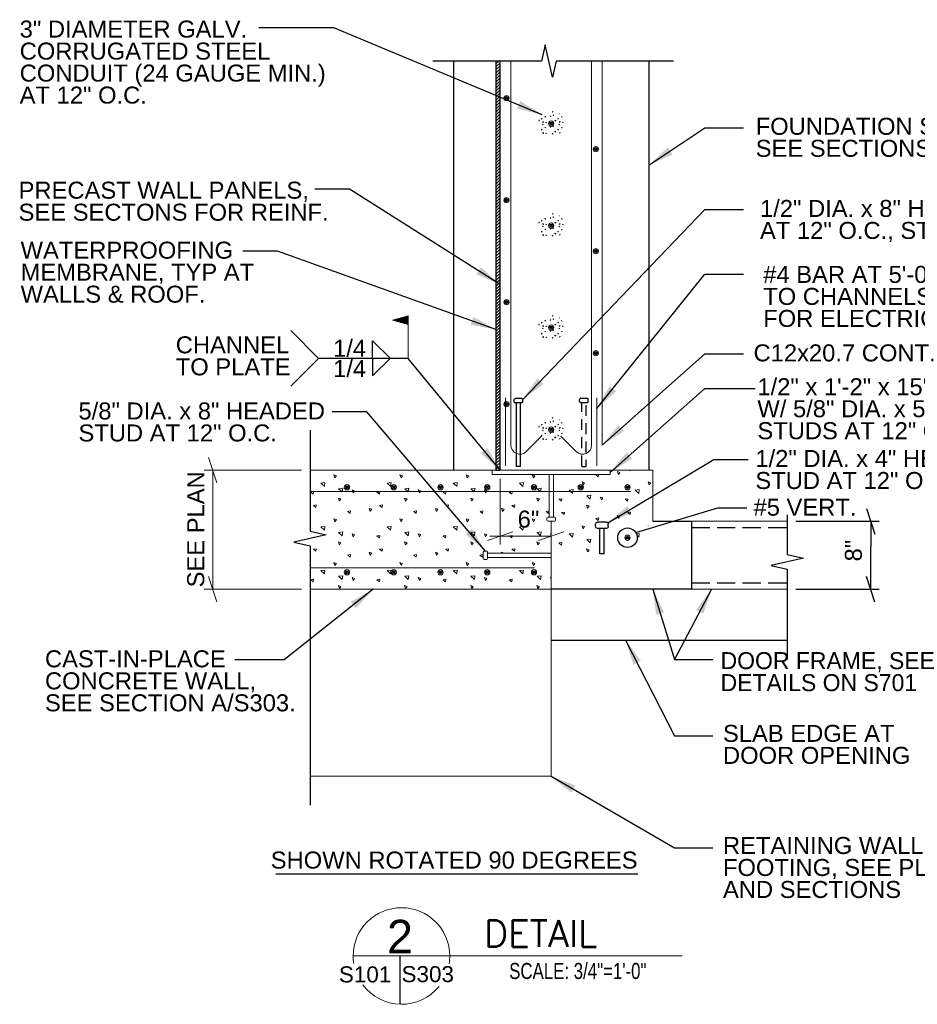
# Model space of a CAD drawing. Header units: inches. Extents: x 7492 to 7944, y 15027 to 15317.
# Tile 2 of 5: x 7576 to 7681, y 15029 to 15145. Entities that reach past the tile are written whole.
import ezdxf
from ezdxf.enums import TextEntityAlignment as Align

# ---------------------------------------------------------------- set-up
doc = ezdxf.new("R2010")
doc.units = ezdxf.units.IN
doc.header["$LTSCALE"] = 5
doc.header["$MEASUREMENT"] = 0
doc.linetypes.add('DGN Style 2', pattern=[0.429778, 0.257867, -0.171911])
doc.linetypes.add('DGN Style 3', pattern=[0.601689, 0.429778, -0.171911])
for name, color, linetype, lineweight in [('G-ANN-TTLB', 7, 'Continuous', 0), ('G-ANNO-DIM', 1, 'Continuous', 0), ('G-ANNO-PATT', 9, 'Continuous', 0), ('G-ANNO-TEXT', 7, 'Continuous', 30), ('Level 1', 7, 'Continuous', 0), ('S-BEAM-PRIM', 214, 'Continuous', 13), ('S-FNDN-FTNG', 48, 'Continuous', 13), ('S-FNDN-PEDS', 48, 'Continuous', 30), ('S-FSTN-MISC', 12, 'Continuous', 13), ('S-REIN-RBAR', 5, 'Continuous', 13), ('S-SLAB-EDGE', 48, 'Continuous', 30), ('S-WALL-LOAD', 3, 'Continuous', 13)]:
    doc.layers.add(name, color=color, linetype=linetype, lineweight=lineweight)
doc.styles.add("3 4 1'-0", font='arial.ttf', dxfattribs={"height": 2})
doc.styles.get("Standard").update_dxf_attribs({"font": 'ARCHSTYL.shx', "width": 0.75, "height": 2})
doc.styles.add('SUBTITLE 4.7625', font='romans.shx', dxfattribs={"width": 0.8, "height": 187.5})
doc.styles.add('TITLE20', font='simplex.shx', dxfattribs={"height": 5000})
doc.dimstyles.new("3 4 1'-0", dxfattribs={"dimtxt": 2, "dimasz": 3, "dimexe": 1, "dimexo": 1, "dimgap": 1, "dimtad": 1, "dimdec": 4, "dimzin": 11, "dimdsep": 46, "dimlunit": 4, "dimtxsty": "3 4 1'-0", "dimblk": '_Oblique_0.3', "dimcen": 0.09, "dimadec": 4, "dimazin": 3, "dimtfac": 1, "dimtdec": 4, "dimtofl": 0, "dimtmove": 0, "dimatfit": 3, "dimfxl": 1, "dimfrac": 2, "dimtolj": 1, "dimtzin": 11, "dimarcsym": 0})

# ---------------------------------------------------------------- blocks, each defined once
blk = doc.blocks.new('REINFDOT')
for radius in [0.00313, 0.00187, 0.000625]:
    blk.add_circle((0, 0), radius)
blk = doc.blocks.new('REINF. DOT_1')
at = {"layer": 'S-REIN-RBAR', "extrusion": (0, 0, -1), "xscale": 100, "yscale": -100, "zscale": 100, "rotation": 89.99999999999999}
blk.add_blockref('REINFDOT', (-36.53, 24.59), dxfattribs=at)
blk = doc.blocks.new('REINF. DOT')
at = {"layer": 'S-REIN-RBAR', "xscale": 100, "yscale": 100, "zscale": 100, "rotation": 90.00000000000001}
blk.add_blockref('REINFDOT', (36.53, 24.59), dxfattribs=at)
blk = doc.blocks.new('_Oblique_0.3')
at = {"color": 0, "linetype": 'ByBlock', "lineweight": -2}
for p, q in [((0, 0), (-1, 0)), ((0.5, 0.167), (-0.5, -0.167))]:
    blk.add_line(p, q, dxfattribs=at)
blk = doc.blocks.new('field')
at = {"layer": 'Level 1'}
for p, q in [((-0.0936, 0.2249), (0, 0.25)), ((0, 0), (0, 0.25)), ((-0.0936, 0.2249), (0, 0.1998))]:
    blk.add_line(p, q, dxfattribs=at)
for points in [[(-0.002, 0.2474), (-0.0859, 0.2249), (-0.002, 0.2024)], [(-0.004, 0.2448), (-0.0782, 0.2249), (-0.004, 0.205)], [(-0.006, 0.2422), (-0.0704, 0.2249), (-0.006, 0.2076)], [(-0.008, 0.2396), (-0.0627, 0.2249), (-0.008, 0.2103)], [(-0.01, 0.237), (-0.055, 0.2249), (-0.01, 0.2129)], [(-0.012, 0.2344), (-0.0473, 0.2249), (-0.012, 0.2155)], [(-0.014, 0.2181), (-0.014, 0.2318), (-0.0395, 0.2249)], [(-0.016, 0.2207), (-0.016, 0.2291), (-0.0318, 0.2249)], [(-0.018, 0.2233), (-0.018, 0.2265), (-0.0241, 0.2249)]]:
    blk.add_3dface(points, dxfattribs=at)
blk = doc.blocks.new('*D11')
at = {"layer": 'Defpoints', "color": 0, "lineweight": 0, "transparency": 16777216}
for p in [(7666.12, 15085.72), (7675.92, 15085.72), (7666.12, 15077.72)]:
    blk.add_point(p, dxfattribs=at)
at = {"layer": 'G-ANNO-DIM', "color": 0, "lineweight": -2, "transparency": 16777216}
for p, q in [((7667.12, 15085.72), (7676.92, 15085.72)), ((7675.92, 15080.72), (7675.92, 15082.72)), ((7667.12, 15077.72), (7676.92, 15077.72))]:
    blk.add_line(p, q, dxfattribs=at)
at = {"layer": 'G-ANNO-DIM', "color": 0, "lineweight": -2, "transparency": 16777216, "xscale": 3, "yscale": 3, "zscale": 3}
for p, rotation in [((7675.92, 15085.72), 90), ((7675.92, 15077.72), 270)]:
    blk.add_blockref('_Oblique_0.3', p, dxfattribs=dict(at, rotation=rotation))
at = {"layer": 'G-ANNO-DIM', "color": 0, "transparency": 16777216, "insert": (7673.9, 15082.27), "char_height": 2, "attachment_point": 5, "rotation": 90, "style": "3 4 1'-0"}
blk.add_mtext('\\A1;8"', dxfattribs=at)
blk = doc.blocks.new('*U21')
at = {"layer": 'S-FSTN-MISC'}
for p, q in [((-0.5, 3.63), (-0.5, 3.88)), ((0.37, 4), (-0.38, 4)), ((0.37, 3.5), (-0.38, 3.5)), ((0.25, -4), (0.25, 3.5)), ((0.5, 3.63), (0.5, 3.88))]:
    blk.add_line(p, q, dxfattribs=at)
at = {"layer": 'S-FSTN-MISC', "elevation": 0, "flags": 128}
blk.add_lwpolyline([(0.25, -4), (-0.25, -4), (-0.25, 3.5)], dxfattribs=at)
at = {"layer": 'S-FSTN-MISC', "extrusion": (0, 0, -1)}
for centre, start, end in [((0.37, 3.88), 0, 90), ((0.37, 3.63), 270, 0), ((-0.38, 3.88), 90, 180), ((-0.38, 3.63), 180, 270)]:
    blk.add_arc(centre, 0.125, start, end, dxfattribs=at)
blk = doc.blocks.new('*U14')
at = {"layer": 'G-ANNO-TEXT'}
for p, q in [((-0.25, 1.87), (-0.25, -1.13)), ((-0.5, -1.13), (0.5, -1.13)), ((-0.75, -1.38), (-0.75, -1.63)), ((-0.5, -1.88), (0.5, -1.88)), ((0.75, -1.38), (0.75, -1.63))]:
    blk.add_line(p, q, dxfattribs=at)
at = {"layer": 'G-ANNO-TEXT', "flags": 128}
blk.add_lwpolyline([(-0.25, 1.87), (0.25, 1.87), (0.25, -1.13)], dxfattribs=at)
at = {"layer": 'G-ANNO-TEXT', "extrusion": (0, 0, -1)}
for centre, start, end in [((0.5, -1.38), 0, 90), ((-0.5, -1.38), 90, 180), ((0.5, -1.63), 270, 0), ((-0.5, -1.63), 180, 270)]:
    blk.add_arc(centre, 0.25, start, end, dxfattribs=at)

msp = doc.modelspace()

# ---------------------------------------------------------------- hatches: boundary and pattern name
at = {"layer": 'G-ANNO-PATT'}
h = msp.add_hatch(dxfattribs=at)
h.set_pattern_fill('CONCRETE', color=256, style=0, pattern_type=2)
h.set_pattern_definition([(140.397, (7640.5434, 15133.44923), (-1.945699, 1.287844), [0.09375, -10.00751]), (140.397, (7640.46496, 15132.55265), (-1.945699, 1.287844), [0.09375, -10.00751]), (140.397, (7639.60316, 15133.2758), (-1.945699, 1.287844), [0.09375, -10.00751]), (82.1795, (7640.46496, 15132.55265), (3e-07, -1.287845), [0.075, -14.22428]), (82.1795, (7640.5434, 15133.44923), (3e-07, -1.287845), [0.075, -14.22428]), (82.1795, (7639.60316, 15133.27579), (3e-07, -1.287845), [0.075, -14.22428]), (190.2326, (7640.47151, 15132.62741), (-13.619892, -2.5756895), [0.079675, -21.66893]), (190.2326, (7640.54995, 15133.52398), (-13.619892, -2.5756895), [0.079675, -21.66893]), (190.2326, (7639.60971, 15133.35055), (-13.619892, -2.5756895), [0.079675, -21.66893]), (136.6028, (7640.79102, 15132.78384), (-9.7284943, 9.0149113), [0.14062, -18.60386]), (136.603, (7639.36648, 15132.61812), (-9.7284943, 9.0149113), [0.14062, -18.60386]), (186.8622, (7640.80828, 15132.89505), (-9.728494, -1.2878444), [0.11951, -21.4376]), (186.862, (7639.38374, 15132.72933), (-9.728494, -1.2878444), [0.11951, -21.4376]), (81.4086, (7640.79102, 15132.78384), (5e-07, -1.287844), [0.1125, -12.9121]), (81.4086, (7639.36648, 15132.61812), (5e-07, -1.287844), [0.1125, -12.9121]), (110.692, (7641.10253, 15133.03217), (-1e-07, -1.287845), [0.09375, -5.41283]), (110.692, (7640.1961, 15133.3363), (-1e-07, -1.287845), [0.09375, -5.41283]), (110.692, (7639.69282, 15132.5902), (-1e-07, -1.287845), [0.09375, -5.41283]), (110.692, (7639.28966, 15133.64046), (-1e-07, -1.287845), [0.09375, -5.41283]), (56.1196, (7641.10253, 15133.03217), (-5.837096, -9.014911), [0.075, -13.88616]), (56.1196, (7639.69282, 15132.59018), (-5.837096, -9.014911), [0.075, -13.88616]), (56.1196, (7640.1961, 15133.33631), (-5.837096, -9.014911), [0.075, -13.88616]), (56.1196, (7639.28966, 15133.64046), (-5.837096, -9.014911), [0.075, -13.88616]), (161.688, (7639.7348, 15132.6524), (-1.9457, 1.28784), [0.07967, -4.0193]), (161.688, (7641.1445, 15133.0944), (-1.9457, 1.287845), [0.07967, -4.0193]), (161.688, (7640.23805, 15133.3985), (-1.9457, 1.287845), [0.07967, -4.0193]), (161.688, (7639.3316, 15133.7027), (-1.9457, 1.28784), [0.07967, -4.0193])])
edge = h.paths.add_edge_path()
edge.add_arc((7638.3382, 15132.49931), 1.5, 0, 360)
h = msp.add_hatch(dxfattribs=at)
h.set_pattern_fill('CONCRETE', color=256, style=0, pattern_type=2)
h.set_pattern_definition([(140.397, (7640.5434, 15121.44923), (-1.945699, 1.287844), [0.09375, -10.00751]), (140.397, (7640.46496, 15120.55265), (-1.945699, 1.287844), [0.09375, -10.00751]), (140.397, (7639.60316, 15121.2758), (-1.945699, 1.287844), [0.09375, -10.00751]), (82.1795, (7640.46496, 15120.55265), (3e-07, -1.287845), [0.075, -14.22428]), (82.1795, (7640.5434, 15121.44923), (3e-07, -1.287845), [0.075, -14.22428]), (82.1795, (7639.60316, 15121.27579), (3e-07, -1.287845), [0.075, -14.22428]), (190.2326, (7640.47151, 15120.62741), (-13.619892, -2.5756895), [0.079675, -21.66893]), (190.2326, (7640.54995, 15121.52398), (-13.619892, -2.5756895), [0.079675, -21.66893]), (190.2326, (7639.60971, 15121.35055), (-13.619892, -2.5756895), [0.079675, -21.66893]), (136.6028, (7640.79102, 15120.78384), (-9.7284943, 9.0149113), [0.14062, -18.60386]), (136.603, (7639.36648, 15120.61812), (-9.7284943, 9.0149113), [0.14062, -18.60386]), (186.8622, (7640.80828, 15120.89505), (-9.728494, -1.2878444), [0.11951, -21.4376]), (186.862, (7639.38374, 15120.72933), (-9.728494, -1.2878444), [0.11951, -21.4376]), (81.4086, (7640.79102, 15120.78384), (5e-07, -1.287844), [0.1125, -12.9121]), (81.4086, (7639.36648, 15120.61812), (5e-07, -1.287844), [0.1125, -12.9121]), (110.692, (7641.10253, 15121.03217), (-1e-07, -1.287845), [0.09375, -5.41283]), (110.692, (7640.1961, 15121.3363), (-1e-07, -1.287845), [0.09375, -5.41283]), (110.692, (7639.69282, 15120.5902), (-1e-07, -1.287845), [0.09375, -5.41283]), (110.692, (7639.28966, 15121.64046), (-1e-07, -1.287845), [0.09375, -5.41283]), (56.1196, (7641.10253, 15121.03217), (-5.837096, -9.014911), [0.075, -13.88616]), (56.1196, (7639.69282, 15120.59018), (-5.837096, -9.014911), [0.075, -13.88616]), (56.1196, (7640.1961, 15121.33631), (-5.837096, -9.014911), [0.075, -13.88616]), (56.1196, (7639.28966, 15121.64046), (-5.837096, -9.014911), [0.075, -13.88616]), (161.688, (7639.7348, 15120.6524), (-1.9457, 1.28784), [0.07967, -4.0193]), (161.688, (7641.1445, 15121.0944), (-1.9457, 1.287845), [0.07967, -4.0193]), (161.688, (7640.23805, 15121.3985), (-1.9457, 1.287845), [0.07967, -4.0193]), (161.688, (7639.3316, 15121.7027), (-1.9457, 1.28784), [0.07967, -4.0193])])
edge = h.paths.add_edge_path()
edge.add_arc((7638.3382, 15120.49931), 1.5, 0, 360)
h = msp.add_hatch(dxfattribs=at)
h.set_pattern_fill('CONCRETE', color=256, style=0, pattern_type=2)
h.set_pattern_definition([(140.397, (7640.5434, 15109.44923), (-1.945699, 1.287844), [0.09375, -10.00751]), (140.397, (7640.46496, 15108.55265), (-1.945699, 1.287844), [0.09375, -10.00751]), (140.397, (7639.60316, 15109.2758), (-1.945699, 1.287844), [0.09375, -10.00751]), (82.1795, (7640.46496, 15108.55265), (3e-07, -1.287845), [0.075, -14.22428]), (82.1795, (7640.5434, 15109.44923), (3e-07, -1.287845), [0.075, -14.22428]), (82.1795, (7639.60316, 15109.27579), (3e-07, -1.287845), [0.075, -14.22428]), (190.2326, (7640.47151, 15108.62741), (-13.619892, -2.5756895), [0.079675, -21.66893]), (190.2326, (7640.54995, 15109.52398), (-13.619892, -2.5756895), [0.079675, -21.66893]), (190.2326, (7639.60971, 15109.35055), (-13.619892, -2.5756895), [0.079675, -21.66893]), (136.6028, (7640.79102, 15108.78384), (-9.7284943, 9.0149113), [0.14062, -18.60386]), (136.603, (7639.36648, 15108.61812), (-9.7284943, 9.0149113), [0.14062, -18.60386]), (186.8622, (7640.80828, 15108.89505), (-9.728494, -1.2878444), [0.11951, -21.4376]), (186.862, (7639.38374, 15108.72933), (-9.728494, -1.2878444), [0.11951, -21.4376]), (81.4086, (7640.79102, 15108.78384), (5e-07, -1.287844), [0.1125, -12.9121]), (81.4086, (7639.36648, 15108.61812), (5e-07, -1.287844), [0.1125, -12.9121]), (110.692, (7641.10253, 15109.03217), (-1e-07, -1.287845), [0.09375, -5.41283]), (110.692, (7640.1961, 15109.3363), (-1e-07, -1.287845), [0.09375, -5.41283]), (110.692, (7639.69282, 15108.5902), (-1e-07, -1.287845), [0.09375, -5.41283]), (110.692, (7639.28966, 15109.64046), (-1e-07, -1.287845), [0.09375, -5.41283]), (56.1196, (7641.10253, 15109.03217), (-5.837096, -9.014911), [0.075, -13.88616]), (56.1196, (7639.69282, 15108.59018), (-5.837096, -9.014911), [0.075, -13.88616]), (56.1196, (7640.1961, 15109.33631), (-5.837096, -9.014911), [0.075, -13.88616]), (56.1196, (7639.28966, 15109.64046), (-5.837096, -9.014911), [0.075, -13.88616]), (161.688, (7639.7348, 15108.6524), (-1.9457, 1.28784), [0.07967, -4.0193]), (161.688, (7641.1445, 15109.0944), (-1.9457, 1.287845), [0.07967, -4.0193]), (161.688, (7640.23805, 15109.3985), (-1.9457, 1.287845), [0.07967, -4.0193]), (161.688, (7639.3316, 15109.7027), (-1.9457, 1.28784), [0.07967, -4.0193])])
edge = h.paths.add_edge_path()
edge.add_arc((7638.3382, 15108.49931), 1.5, 0, 360)
h = msp.add_hatch(dxfattribs=at)
h.set_pattern_fill('CONCRETE', color=256, style=0, pattern_type=2)
h.set_pattern_definition([(140.397, (7640.5434, 15097.44923), (-1.945699, 1.287844), [0.09375, -10.00751]), (140.397, (7640.46496, 15096.55265), (-1.945699, 1.287844), [0.09375, -10.00751]), (140.397, (7639.60316, 15097.2758), (-1.945699, 1.287844), [0.09375, -10.00751]), (82.1795, (7640.46496, 15096.55265), (3e-07, -1.287845), [0.075, -14.22428]), (82.1795, (7640.5434, 15097.44923), (3e-07, -1.287845), [0.075, -14.22428]), (82.1795, (7639.60316, 15097.27579), (3e-07, -1.287845), [0.075, -14.22428]), (190.2326, (7640.47151, 15096.62741), (-13.619892, -2.5756895), [0.079675, -21.66893]), (190.2326, (7640.54995, 15097.52398), (-13.619892, -2.5756895), [0.079675, -21.66893]), (190.2326, (7639.60971, 15097.35055), (-13.619892, -2.5756895), [0.079675, -21.66893]), (136.6028, (7640.79102, 15096.78384), (-9.7284943, 9.0149113), [0.14062, -18.60386]), (136.603, (7639.36648, 15096.61812), (-9.7284943, 9.0149113), [0.14062, -18.60386]), (186.8622, (7640.80828, 15096.89505), (-9.728494, -1.2878444), [0.11951, -21.4376]), (186.862, (7639.38374, 15096.72933), (-9.728494, -1.2878444), [0.11951, -21.4376]), (81.4086, (7640.79102, 15096.78384), (5e-07, -1.287844), [0.1125, -12.9121]), (81.4086, (7639.36648, 15096.61812), (5e-07, -1.287844), [0.1125, -12.9121]), (110.692, (7641.10253, 15097.03217), (-1e-07, -1.287845), [0.09375, -5.41283]), (110.692, (7640.1961, 15097.3363), (-1e-07, -1.287845), [0.09375, -5.41283]), (110.692, (7639.69282, 15096.5902), (-1e-07, -1.287845), [0.09375, -5.41283]), (110.692, (7639.28966, 15097.64046), (-1e-07, -1.287845), [0.09375, -5.41283]), (56.1196, (7641.10253, 15097.03217), (-5.837096, -9.014911), [0.075, -13.88616]), (56.1196, (7639.69282, 15096.59018), (-5.837096, -9.014911), [0.075, -13.88616]), (56.1196, (7640.1961, 15097.33631), (-5.837096, -9.014911), [0.075, -13.88616]), (56.1196, (7639.28966, 15097.64046), (-5.837096, -9.014911), [0.075, -13.88616]), (161.688, (7639.7348, 15096.6524), (-1.9457, 1.28784), [0.07967, -4.0193]), (161.688, (7641.1445, 15097.0944), (-1.9457, 1.287845), [0.07967, -4.0193]), (161.688, (7640.23805, 15097.3985), (-1.9457, 1.287845), [0.07967, -4.0193]), (161.688, (7639.3316, 15097.7027), (-1.9457, 1.28784), [0.07967, -4.0193])])
edge = h.paths.add_edge_path()
edge.add_arc((7638.3382, 15096.49931), 1.5, 0, 360)
h = msp.add_hatch(dxfattribs=at)
h.set_pattern_fill('CONCRETE', color=256, style=0, pattern_type=2)
h.set_pattern_definition([(140.397, (7626.2131, 15087.323), (-7.782795, 5.15138), [0.375, -40.03005]), (140.397, (7625.8993, 15083.7367), (-7.782795, 5.15138), [0.375, -40.03005]), (140.397, (7622.4521, 15086.6293), (-7.782795, 5.15138), [0.375, -40.03005]), (82.1795, (7625.8993, 15083.7367), (-3e-07, -5.151378), [0.3, -56.89713]), (82.1795, (7626.2131, 15087.323), (-3e-07, -5.151378), [0.3, -56.89713]), (82.1795, (7622.4521, 15086.62926), (-3e-07, -5.151378), [0.3, -56.89713]), (190.2326, (7625.92554, 15084.03574), (-54.479567, -10.302756), [0.3187, -86.67573]), (190.2326, (7626.2393, 15087.62204), (-54.479567, -10.302756), [0.3187, -86.67573]), (190.2326, (7622.47835, 15086.9283), (-54.479567, -10.302756), [0.3187, -86.67573]), (136.6028, (7627.2036, 15084.66146), (-38.913977, 36.059646), [0.5625, -74.41545]), (136.6028, (7621.5054, 15083.99856), (-38.913977, 36.059646), [0.5625, -74.41545]), (186.8622, (7627.27263, 15085.1063), (-38.913977, -5.151378), [0.47805, -85.7504]), (186.8622, (7621.57445, 15084.4434), (-38.913977, -5.151378), [0.47805, -85.7504]), (81.4086, (7627.2036, 15084.66146), (-4e-07, -5.151378), [0.45, -51.6484]), (81.4086, (7621.5054, 15083.9986), (-4e-07, -5.151378), [0.45, -51.6484]), (110.692, (7628.4496, 15085.6548), (-9e-09, -5.15138), [0.375, -21.6513]), (110.692, (7624.8239, 15086.8713), (-9e-09, -5.15138), [0.375, -21.6513]), (110.692, (7622.8108, 15083.8868), (-9e-09, -5.15138), [0.375, -21.6513]), (110.692, (7621.1981, 15088.088), (-9e-09, -5.15138), [0.375, -21.6513]), (56.1196, (7628.4496, 15085.6548), (-23.348385, -36.059645), [0.3, -55.54463]), (56.1196, (7622.8108, 15083.8868), (-23.348385, -36.059645), [0.3, -55.54463]), (56.1196, (7624.8239, 15086.87135), (-23.348385, -36.059645), [0.3, -55.54463]), (56.1196, (7621.1981, 15088.0879), (-23.348385, -36.059645), [0.3, -55.54463]), (161.688, (7622.9786, 15084.1357), (-7.7828, 5.15138), [0.3187, -16.0772]), (161.688, (7628.6175, 15085.9036), (-7.7828, 5.15138), [0.3187, -16.0772]), (161.688, (7624.9917, 15087.1202), (-7.7828, 5.15138), [0.3187, -16.0772]), (161.688, (7621.366, 15088.3368), (-7.7828, 5.15138), [0.3187, -16.0772])])
h.paths.add_polyline_path([(7637.96361, 15085.7172, -0.414213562), (7637.83861, 15085.8422), (7637.83861, 15086.0922, -0.414213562), (7637.96361, 15086.2172), (7638.08861, 15086.2172), (7638.08861, 15091.2172), (7631.38361, 15091.2172), (7631.38361, 15091.7172), (7640.33861, 15091.7172), (7626.83074, 15091.71958), (7626.83074, 15091.71896), (7626.83074, 15091.71958), (7609.96563, 15091.72255), (7609.96563, 15086.97679), (7609.96563, 15084.54952), (7611.8643, 15084.118), (7608.06697, 15083.25497), (7609.96563, 15082.82346), (7609.96563, 15077.72255), (7638.3387, 15077.71755), (7638.3387, 15081.47005), (7630.8387, 15081.47005), (7630.8387, 15081.34505, -0.414213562), (7630.7137, 15081.22005), (7630.4637, 15081.22005, -0.414213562), (7630.3387, 15081.34505), (7630.3387, 15082.09505, -0.414213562), (7630.4637, 15082.22005), (7630.7137, 15082.22005, -0.414213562), (7630.8387, 15082.09505), (7630.8387, 15081.97005), (7638.3387, 15081.97005), (7638.3387, 15082.97284), (7638.3387, 15083.97284), (7638.3387, 15084.72255), (7638.3387, 15085.7172)])
h = msp.add_hatch(dxfattribs=at)
h.set_pattern_fill('CONCRETE', color=256, style=0, pattern_type=2)
h.set_pattern_definition([(140.397, (7647.6265, 15091.6437), (-7.782795, 5.15138), [0.375, -40.03005]), (140.397, (7647.3128, 15088.0574), (-7.782795, 5.15138), [0.375, -40.03005]), (140.397, (7643.8656, 15090.9499), (-7.782795, 5.15138), [0.375, -40.03005]), (82.1795, (7647.31275, 15088.0574), (-3e-07, -5.151378), [0.3, -56.89713]), (82.1795, (7647.6265, 15091.6437), (-3e-07, -5.151378), [0.3, -56.89713]), (82.1795, (7643.86555, 15090.9499), (-3e-07, -5.151378), [0.3, -56.89713]), (190.2326, (7647.33897, 15088.3564), (-54.479567, -10.302756), [0.3187, -86.67573]), (190.2326, (7647.65273, 15091.9427), (-54.479567, -10.302756), [0.3187, -86.67573]), (190.2326, (7643.89177, 15091.24893), (-54.479567, -10.302756), [0.3187, -86.67573]), (136.603, (7648.617, 15088.9821), (-38.913977, 36.059646), [0.5625, -74.41545]), (136.603, (7642.9188, 15088.3192), (-38.913977, 36.059646), [0.5625, -74.41545]), (186.8622, (7648.68606, 15089.42695), (-38.913977, -5.151378), [0.47805, -85.7504]), (186.862, (7642.98787, 15088.76406), (-38.913977, -5.151378), [0.47805, -85.7504]), (81.4086, (7648.617, 15088.9821), (-4e-07, -5.15138), [0.45, -51.6484]), (81.409, (7642.9188, 15088.3192), (-4e-07, -5.15138), [0.45, -51.6484]), (110.692, (7649.863, 15089.9754), (-9e-09, -5.15138), [0.375, -21.6513]), (110.692, (7646.2373, 15091.192), (-9e-09, -5.15138), [0.375, -21.6513]), (110.692, (7644.2242, 15088.2075), (-9e-09, -5.15138), [0.375, -21.6513]), (110.692, (7642.6116, 15092.4086), (-9e-09, -5.15138), [0.375, -21.6513]), (56.1196, (7649.86306, 15089.9754), (-23.348385, -36.059645), [0.3, -55.54463]), (56.12, (7644.2242, 15088.20746), (-23.348385, -36.059645), [0.3, -55.5446]), (56.1196, (7646.2373, 15091.192), (-23.348385, -36.059645), [0.3, -55.54463]), (56.1196, (7642.61156, 15092.4086), (-23.348385, -36.059645), [0.3, -55.54463]), (161.688, (7644.392, 15088.4563), (-7.7828, 5.1514), [0.3187, -16.0772]), (161.688, (7650.031, 15090.2243), (-7.7828, 5.15138), [0.3187, -16.0772]), (161.688, (7646.4051, 15091.4409), (-7.7828, 5.1514), [0.3187, -16.0772]), (161.688, (7642.7794, 15092.6574), (-7.7828, 5.1514), [0.3187, -16.0772])])
h.paths.add_polyline_path([(7638.85333, 15082.16753, 0.414213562), (7639.15333, 15081.86753), (7644.05833, 15081.86753), (7644.05833, 15084.86753), (7643.80833, 15084.86753, -0.414213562), (7643.55833, 15085.11753), (7643.55833, 15085.36753, -0.414213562), (7643.80833, 15085.61753), (7644.80833, 15085.61753, -0.414213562), (7645.05833, 15085.36753), (7645.05833, 15085.11753, -0.414213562), (7644.80833, 15084.86753), (7644.55833, 15084.86753), (7644.55833, 15081.86753), (7649.46333, 15081.86753, 0.414213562), (7649.76333, 15082.16753), (7649.76361, 15084.83644), (7649.7637, 15085.72255), (7650.2787, 15085.72255), (7650.2787, 15091.71545), (7645.29361, 15091.71633), (7645.29361, 15091.2172), (7638.58861, 15091.2172), (7638.58861, 15086.2172), (7638.71361, 15086.2172, -0.414213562), (7638.83861, 15086.0922), (7638.83861, 15085.8422, -0.330585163), (7638.74979, 15085.72255), (7638.8537, 15085.72255), (7638.85354, 15084.14445)])
edge = h.paths.add_edge_path(flags=16)
edge.add_arc((7647.31308, 15083.78416), 1.14817, 0, 360)
at = {"layer": 'G-ANNO-TEXT'}
h = msp.add_hatch(dxfattribs=at)
h.set_pattern_fill('HATCH', color=256, style=0, pattern_type=2)
h.set_pattern_definition([(45, (7631.49311, 15097.1052), (-0.1767767, 0.1767767), [])])
h.paths.add_polyline_path([(7632.3387, 15094.69305), (7632.3387, 15139.86095), (7631.8387, 15139.86095), (7631.8387, 15091.72355), (7631.84736, 15091.72353), (7632.3387, 15091.72355)])

# ---------------------------------------------------------------- linework, layer by layer
at = {"layer": 'G-ANN-TTLB', "color": 7, "linetype": 'Continuous', "lineweight": 13}
msp.add_line((7615.03981, 15034.5684, -3.51967), (7653.73366, 15034.5684, -3.51967), dxfattribs=at)
at = {"layer": 'G-ANN-TTLB', "color": 7, "linetype": 'Continuous', "lineweight": 0}
msp.add_line((7615.03981, 15034.5684, -3.51967), (7635.0975, 15034.5684, -3.51967), dxfattribs=at)
for radius, start, end in [(5.68325, 0, 180), (5.68426, 180, 188.8691645), (5.68426, 350.56955, 0), (5.68426, 216.8074991, 321.0245309)]:
    msp.add_arc((7620.72306, 15034.5684, -3.51967), radius, start, end, dxfattribs=at)
at = {"layer": 'G-ANNO-DIM'}
for p, q in [((7598.01538, 15093.22255, 3.5197), (7599.01538, 15090.22255, 3.5197)), ((7608.96563, 15091.72255, 3.5197), (7597.51538, 15091.72255, 3.5197)), ((7598.51538, 15091.72255, 3.5197), (7598.51538, 15077.72255, 3.5197)), ((7632.3387, 15090.72355, 3.48618), (7632.3387, 15082.97284, 3.48618)), ((7630.8387, 15083.47284, 3.48618), (7633.8387, 15084.47284, 3.48618)), ((7631.12743, 15083.97284, 3.48618), (7634.3387, 15083.97284, 3.48618)), ((7634.3387, 15083.97284, 3.48618), (7638.3387, 15083.97284, 3.48618)), ((7639.8387, 15084.47284, 3.48618), (7636.8387, 15083.47284, 3.48618)), ((7638.3387, 15084.72255, 3.48618), (7638.3387, 15082.97284, 3.48618)), ((7599.01538, 15076.22255, 3.5197), (7598.01538, 15079.22255, 3.5197)), ((7608.96563, 15077.72255, 3.5197), (7597.51538, 15077.72255, 3.5197))]:
    msp.add_line(p, q, dxfattribs=at)
at = {"layer": 'G-ANNO-PATT'}
for p, q in [((7626.83074, 15091.71958, 3.44295), (7609.96563, 15091.72255, 3.44295)), ((7640.33861, 15091.7172, 3.44295), (7626.83074, 15091.71958, 3.44295)), ((7626.83074, 15091.71958, 3.44295), (7626.83074, 15091.71896, 3.44295)), ((7638.08861, 15086.2172, 3.44295), (7638.08861, 15091.2172, 3.44295)), ((7637.96361, 15086.2172, 3.44295), (7638.08861, 15086.2172, 3.44295)), ((7637.83861, 15085.8422, 3.44295), (7637.83861, 15086.0922, 3.44295)), ((7638.3387, 15085.7172, 3.44295), (7637.96361, 15085.7172, 3.44295)), ((7638.3387, 15084.72255, 3.44295), (7638.3387, 15085.7172, 3.44295)), ((7638.3387, 15083.97284, 3.44295), (7638.3387, 15084.72255, 3.44295)), ((7630.3387, 15081.34505, 3.44295), (7630.3387, 15082.09505, 3.44295)), ((7630.4637, 15082.22005, 3.44295), (7630.7137, 15082.22005, 3.44295)), ((7630.8387, 15082.09505, 3.44295), (7630.8387, 15081.97005, 3.44295)), ((7630.8387, 15081.97005, 3.44295), (7638.3387, 15081.97005, 3.44295)), ((7630.7137, 15081.22005, 3.44295), (7630.4637, 15081.22005, 3.44295)), ((7638.3387, 15081.47005, 3.44295), (7630.8387, 15081.47005, 3.44295)), ((7630.8387, 15081.47005, 3.44295), (7630.8387, 15081.34505, 3.44295)), ((7638.3387, 15077.71755, 3.44295), (7638.3387, 15081.47005, 3.44295)), ((7609.96563, 15077.72255, 3.44295), (7638.3387, 15077.71755, 3.44295))]:
    msp.add_line(p, q, dxfattribs=at)
at = {"layer": 'G-ANNO-PATT', "elevation": 3.44295, "flags": 128}
for points in [[(7609.96563, 15091.72255), (7609.96563, 15086.97679), (7609.96563, 15084.54952), (7611.8643, 15084.118), (7608.06697, 15083.25497), (7609.96563, 15082.82346), (7609.96563, 15077.72255)], [(7626.83074, 15091.71896), (7626.83074, 15091.71958)], [(7638.08861, 15091.2172), (7631.38361, 15091.2172), (7631.38361, 15091.7172), (7640.33861, 15091.7172)], [(7638.3387, 15081.97005), (7638.3387, 15082.97284), (7638.3387, 15083.97284)]]:
    msp.add_lwpolyline(points, dxfattribs=at)
at = {"layer": 'G-ANNO-PATT', "extrusion": (0, 0, -1)}
for centre, start, end in [((-7637.96361, 15086.0922, -3.44295), 0, 90), ((-7637.96361, 15085.8422, -3.44295), 270, 0), ((-7630.4637, 15082.09505, -3.44295), 0, 90), ((-7630.7137, 15082.09505, -3.44295), 90, 180), ((-7630.4637, 15081.34505, -3.44295), 270, 0), ((-7630.7137, 15081.34505, -3.44295), 180, 270)]:
    msp.add_arc(centre, 0.125, start, end, dxfattribs=at)
at = {"layer": 'G-ANNO-TEXT'}
for p, q in [((7610.97581, 15104.88704), (7607.69355, 15108.16849)), ((7617.32462, 15106.95196), (7619.43209, 15104.8833)), ((7617.32462, 15104.88704), (7617.32462, 15106.95196)), ((7610.97581, 15104.88704), (7607.69355, 15101.60558)), ((7617.32462, 15102.82211), (7619.43209, 15104.89077)), ((7617.32462, 15104.88704), (7617.32462, 15102.82211)), ((7634.86682, 15100.16055, 3.5197), (7634.11682, 15100.16055, 3.5197)), ((7633.99182, 15099.78555, 3.5197), (7633.99182, 15100.03555, 3.5197)), ((7634.86682, 15099.66055, 3.5197), (7634.11682, 15099.66055, 3.5197)), ((7634.74182, 15092.16055, 3.5197), (7634.74182, 15099.66055, 3.5197)), ((7634.99182, 15099.78555, 3.5197), (7634.99182, 15100.03555, 3.5197)), ((7605.95605, 15044.22426), (7648.54512, 15044.22426)), ((7620.54797, 15034.5684, 3.5197), (7620.54797, 15028.88684, 3.5197))]:
    msp.add_line(p, q, dxfattribs=at)
at = {"layer": 'G-ANNO-TEXT', "linetype": 'DGN Style 2'}
for p, q in [((7641.68458, 15099.81055, 3.5197), (7641.68458, 15100.06055, 3.5197)), ((7641.80958, 15100.18555, 3.5197), (7642.55958, 15100.18555, 3.5197)), ((7642.68458, 15099.81055, 3.5197), (7642.68458, 15100.06055, 3.5197)), ((7641.80958, 15099.68555, 3.5197), (7642.55958, 15099.68555, 3.5197)), ((7641.93458, 15092.16055, 3.5197), (7641.93458, 15099.68555, 3.5197))]:
    msp.add_line(p, q, dxfattribs=at)
at = {"layer": 'G-ANNO-TEXT', "linetype": 'DGN Style 3'}
for p, q in [((7654.8387, 15084.97255), (7666.11581, 15084.97255)), ((7654.8387, 15078.47255), (7666.11581, 15078.47255))]:
    msp.add_line(p, q, dxfattribs=at)
at = {"layer": 'G-ANNO-TEXT', "flags": 128}
for points in [[(7652.72348, 15139.86095), (7645.35086, 15139.86095), (7638.92359, 15139.86095), (7638.49208, 15137.96228), (7637.62905, 15141.75961), (7637.19753, 15139.86095), (7624.39504, 15139.86095)], [(7609.96563, 15096.42025), (7609.96563, 15086.97679), (7609.96563, 15084.54952), (7611.8643, 15084.118), (7608.06697, 15083.25497), (7609.96563, 15082.82346), (7609.96563, 15052.3136)], [(7648.28593, 15084.39397), (7657.9292, 15087.2815), (7661.33283, 15087.2815)], [(7666.11581, 15086.48839), (7666.11581, 15084.22937), (7666.11581, 15081.8021), (7668.01447, 15081.37058), (7664.21714, 15080.50755), (7666.11581, 15080.07604), (7666.11581, 15069.45819)], [(7650.2787, 15085.72255), (7654.8387, 15085.72255), (7654.8387, 15077.72255), (7638.3387, 15077.71755)]]:
    msp.add_lwpolyline(points, dxfattribs=at)
at = {"layer": 'G-ANNO-TEXT', "elevation": 1.08299, "flags": 128}
msp.add_lwpolyline([(7632.3387, 15094.69305), (7632.3387, 15139.86095), (7631.8387, 15139.86095), (7631.8387, 15091.72355), (7631.84736, 15091.72353), (7632.3387, 15091.72355), (7632.3387, 15094.69305)], close=True, dxfattribs=at)
at = {"layer": 'G-ANNO-TEXT', "elevation": 3.5197, "flags": 128}
msp.add_lwpolyline([(7634.74182, 15092.16055), (7634.24182, 15092.16055), (7634.24182, 15099.66055)], dxfattribs=at)
at = {"layer": 'G-ANNO-TEXT', "linetype": 'DGN Style 2', "elevation": 3.5197, "flags": 128}
msp.add_lwpolyline([(7641.93458, 15092.16055), (7642.43458, 15092.16055), (7642.43458, 15099.68555)], dxfattribs=at)
at = {"layer": 'G-ANNO-TEXT'}
msp.add_circle((7647.31308, 15083.78416), 1.14817, dxfattribs=at)
at = {"layer": 'G-ANNO-TEXT', "extrusion": (0, 0, -1)}
for centre, start, end in [((-7634.11682, 15100.03555, -3.5197), 0, 90), ((-7634.86682, 15100.03555, -3.5197), 90, 180), ((-7634.11682, 15099.78555, -3.5197), 270, 0), ((-7634.86682, 15099.78555, -3.5197), 180, 270)]:
    msp.add_arc(centre, 0.125, start, end, dxfattribs=at)
at = {"layer": 'G-ANNO-TEXT', "linetype": 'DGN Style 2'}
for centre, start, end in [((7641.80958, 15100.06055, 3.5197), 90, 180), ((7642.55958, 15100.06055, 3.5197), 0, 90), ((7641.80958, 15099.81055, 3.5197), 180, 270), ((7642.55958, 15099.81055, 3.5197), 270, 0)]:
    msp.add_arc(centre, 0.125, start, end, dxfattribs=at)
at = {"layer": 'S-BEAM-PRIM'}
for p, q in [((7654.8387, 15085.72255), (7666.11581, 15085.72255)), ((7654.8387, 15077.72255), (7666.11581, 15077.72255))]:
    msp.add_line(p, q, dxfattribs=at)
at = {"layer": 'S-FNDN-FTNG', "flags": 128}
msp.add_lwpolyline([(7638.3387, 15077.71755), (7638.3387, 15055.71755), (7609.96563, 15055.71755)], dxfattribs=at)
at = {"layer": 'S-FNDN-PEDS'}
for p, q in [((7626.8387, 15139.86095, 3.5197), (7626.83074, 15091.71896, 3.58611)), ((7649.8387, 15139.86095, 2.96369), (7649.8387, 15091.72255))]:
    msp.add_line(p, q, dxfattribs=at)
at = {"layer": 'S-FSTN-MISC'}
for p, q in [((7638.08861, 15091.2172, 7.03941), (7638.08861, 15086.2172, 7.03941)), ((7637.96361, 15086.2172, 7.03941), (7638.71361, 15086.2172, 7.03941)), ((7637.83861, 15086.0922, 7.03941), (7637.83861, 15085.8422, 7.03941)), ((7637.96361, 15085.7172, 7.03941), (7638.71361, 15085.7172, 7.03941)), ((7638.83861, 15086.0922, 7.03941), (7638.83861, 15085.8422, 7.03941))]:
    msp.add_line(p, q, dxfattribs=at)
at = {"layer": 'S-FSTN-MISC', "elevation": 7.03941, "flags": 128}
msp.add_lwpolyline([(7638.08861, 15091.2172), (7638.58861, 15091.2172), (7638.58861, 15086.2172)], dxfattribs=at)
at = {"layer": 'S-FSTN-MISC', "extrusion": (0, 0, -1)}
for centre, start, end in [((-7637.96361, 15086.0922, -7.03941), 0, 90), ((-7638.71361, 15086.0922, -7.03941), 90, 180), ((-7637.96361, 15085.8422, -7.03941), 270, 0), ((-7638.71361, 15085.8422, -7.03941), 180, 270)]:
    msp.add_arc(centre, 0.125, start, end, dxfattribs=at)
at = {"layer": 'S-FSTN-MISC'}
msp.add_3dface([(7631.38361, 15091.7172, 7.03941), (7645.29361, 15091.7172, 7.03941), (7645.29361, 15091.2172, 7.03941), (7631.38361, 15091.2172, 7.03941)], dxfattribs=at)
at = {"layer": 'S-REIN-RBAR'}
for p, q in [((7633.5877, 15094.66055, 3.5197), (7633.5877, 15139.86095, 3.5197)), ((7643.0887, 15094.66055, 3.5197), (7643.0887, 15139.86095, 3.5197)), ((7632.9568, 15092.23173, 3.5197), (7632.9568, 15100.23173, 3.5197)), ((7643.71968, 15092.23173, 3.5197), (7643.71968, 15100.23173, 3.5197)), ((7635.39237, 15093.91303, -0.00002), (7637.19449, 15095.71516, -0.00002)), ((7641.28403, 15093.91303, -0.00002), (7639.4819, 15095.71516, -0.00002)), ((7647.71222, 15089.22255, 3.5197), (7609.96563, 15089.22255, 3.5197)), ((7636.35673, 15080.22255, 3.5197), (7609.96563, 15080.22255, 3.5197))]:
    msp.add_line(p, q, dxfattribs=at)
msp.add_arc((7634.64485, 15094.66055, -0.00002), 1.05715, 180, 315, dxfattribs=at)
at = {"layer": 'S-REIN-RBAR', "extrusion": (0, 0, -1)}
msp.add_arc((-7642.03155, 15094.66055, 0.00002), 1.05715, 180, 315, dxfattribs=at)
at = {"layer": 'S-SLAB-EDGE'}
msp.add_line((7638.3387, 15071.72255), (7666.11581, 15071.72255), dxfattribs=at)
at = {"layer": 'S-WALL-LOAD'}
for p, q in [((7632.3387, 15094.69305, 3.5197), (7632.3387, 15139.86095, 3.5197)), ((7644.3387, 15094.69305, 3.5197), (7644.3387, 15139.86095, 3.5197)), ((7650.2787, 15091.71545, 3.5197), (7609.96563, 15091.72255, 3.5197)), ((7650.2787, 15085.72255), (7650.2787, 15091.71545)), ((7638.3387, 15077.71755, 3.5197), (7609.96563, 15077.72255, 3.5197))]:
    msp.add_line(p, q, dxfattribs=at)

# ---------------------------------------------------------------- block references
at = {"layer": 'G-ANNO-TEXT', "rotation": 180}
msp.add_blockref('*U14', (7644.30834, 15083.74252, 1.75986), dxfattribs=at)
at = {"layer": 'Level 1', "xscale": 20, "yscale": 20, "zscale": 20}
msp.add_blockref('field', (7621.52305, 15104.88704), dxfattribs=at)
at = {"layer": 'S-FSTN-MISC', "rotation": 90}
msp.add_blockref('*U21', (7634.3387, 15081.72005, 3.5197), dxfattribs=at)
at = {"layer": 'S-REIN-RBAR', "extrusion": (0, 0, -1)}
for p, rotation in [((-7596.55429, 15160.08874, -3.5197), 180), ((-7596.55429, 15148.08874, -3.5197), 180), ((-7596.55429, 15136.08874, -3.5197), 180), ((-7596.55429, 15124.08874, -3.5197), 180), ((-7589.72365, 15053.18915, -7.10582), 90.00000000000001), ((-7595.22365, 15053.18915, -7.10582), 90.00000000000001), ((-7600.72365, 15053.18915, -7.10582), 90.00000000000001), ((-7606.22365, 15053.18915, -7.10582), 90.00000000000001), ((-7611.72365, 15053.18915, -7.10582), 90.00000000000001), ((-7617.22365, 15053.18915, -7.10582), 90.00000000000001), ((-7622.72365, 15053.18915, -7.10582), 90.00000000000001), ((-7622.72365, 15047.25076, -7.10582), 90.00000000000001), ((-7589.72365, 15043.18915, -7.10582), 90.00000000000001), ((-7595.22365, 15043.18915, -7.10582), 90.00000000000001), ((-7600.72365, 15043.18915, -7.10582), 90.00000000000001), ((-7606.22365, 15043.18915, -7.10582), 90.00000000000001), ((-7611.72365, 15043.18915, -7.10582), 90.00000000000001)]:
    msp.add_blockref('REINF. DOT_1', p, dxfattribs=dict(at, rotation=rotation))
at = {"layer": 'S-REIN-RBAR'}
for p, rotation in [((7613.74877, 15169.03271, 3.5197), 270), ((7680.1221, 15154.08874, 3.5197), 180), ((7613.74877, 15157.03271, 3.5197), 270), ((7680.1221, 15142.08874, 3.5197), 180), ((7613.74877, 15145.03271, 3.5197), 270), ((7680.1221, 15130.08874, 3.5197), 180), ((7613.74877, 15133.03271, 3.5197), 270)]:
    msp.add_blockref('REINF. DOT', p, dxfattribs=dict(at, rotation=rotation))

# ---------------------------------------------------------------- texts
at = {"layer": 'G-ANN-TTLB', "color": 7, "linetype": 'Continuous', "lineweight": 13, "style": 'SUBTITLE 4.7625'}
msp.add_text('DETAIL', height=3.149606, dxfattribs=at).set_placement((7630.41375, 15035.63399, -3.51967))
at = {"layer": 'G-ANN-TTLB', "color": 7, "linetype": 'Continuous', "lineweight": 0, "line_spacing_factor": 0.72, "style": 'TITLE20'}
for s, insert, char_height, attachment_point in [('\\fArial|b0|i0|c00|p39;2', (7620.54797, 15036.85406, -3.51967), 3.9370079, 5), ('\\fArial|b0|i0|c00|p39;S101', (7616.44314, 15031.43235, -3.51967), 1.8897638, 8), ('{\\fArial|b0|i0|c0|p39;S303}', (7623.81319, 15031.46548, -3.51967), 1.8897638, 8)]:
    msp.add_mtext(s, dxfattribs=dict(at, insert=insert, char_height=char_height, attachment_point=attachment_point))
at = {"layer": 'G-ANN-TTLB', "color": 7, "linetype": 'Continuous', "lineweight": 0, "insert": (7641.46763, 15031.83633, -3.51967), "char_height": 1.8897638, "attachment_point": 8, "line_spacing_factor": 0.72}
msp.add_mtext('\\fArial|b0|i0|c00|p39;SCALE: 3/4"=1\'-0"', dxfattribs=at)
at = {"layer": 'G-ANNO-DIM', "color": 7, "linetype": 'Continuous', "style": "3 4 1'-0"}
msp.add_text('SEE PLAN', height=2, rotation=90, dxfattribs=at).set_placement((7596.51538, 15084.76985, 3.5197), align=Align.MIDDLE_CENTER)
msp.add_text('   6"', height=2, dxfattribs=at).set_placement((7634.49862, 15085.97284, 3.48618), align=Align.MIDDLE_CENTER)
at = {"layer": 'G-ANNO-TEXT', "color": 7, "char_height": 2, "attachment_point": 1, "style": "3 4 1'-0"}
for s, insert, line_spacing_factor in [('3" DIAMETER GALV.\\PCORRUGATED STEEL\\PCONDUIT (24 GAUGE MIN.)\\PAT 12" O.C.', (7575.8084, 15144.63173), 0.776524), ('FOUNDATION STEM WALL,\\PSEE SECTIONS', (7662.3922, 15133.1901), 0.776524), ('PRECAST WALL PANELS,\\PSEE SECTONS FOR REINF.', (7575.6792, 15125.67344), 0.776524), ('1/2" DIA. x 8" HEADED STUDS \\PAT 12" O.C., STAGGERED.', (7662.90069, 15123.52953), 0.776524), ('WATERPROOFING \\PMEMBRANE, TYP AT\\PWALLS & ROOF.', (7575.91742, 15118.61725), 0.776524), ('#4 BAR AT 5\'-0" O.C. WELDED\\PTO CHANNELS AND REINF. (EA. FACE)\\PFOR ELECTRICAL CONTINUITY.', (7663.27985, 15115.76593), 0.776524), ('CHANNEL \\PTO PLATE', (7594.16832, 15107.4785), 0.776524), ('1/4', (7612.67996, 15107.07876, 1.75984), 0.6), ('C12x20.7 CONT.', (7662.13858, 15106.53161), 0.6), ('1/4', (7612.67996, 15104.68906, 1.75984), 0.6), ('1/2" x 1\'-2" x 15\'-0" LG. PL.\\PW/ 5/8" DIA. x 5 1/2" HEADED\\PSTUDS AT 12" O.C.', (7662.59267, 15102.55067), 0.776524), ('5/8" DIA. x 8" HEADED\\PSTUD AT 12" O.C.', (7582.72521, 15099.69982), 0.776524), ('1/2" DIA. x 4" HEADED\\PSTUD AT 12" O.C.', (7662.35726, 15094.10352), 0.776524), ('#5 VERT.', (7662.13858, 15088.37329), 0.6), ('CAST-IN-PLACE\\PCONCRETE WALL, \\PSEE SECTION A/S303.', (7578.78192, 15070.53492), 0.776524), ('DOOR FRAME, SEE\\PDETAILS ON S701', (7658.25565, 15070.32115), 0.776524), ('SLAB EDGE AT \\PDOOR OPENING', (7658.54542, 15061.76431), 0.776524), ('RETAINING WALL\\PFOOTING, SEE PLAN\\PAND SECTIONS', (7658.54542, 15048.57318), 0.776524), ('SHOWN ROTATED 90 DEGREES', (7605.3441, 15046.85623), 0.6)]:
    msp.add_mtext(s, dxfattribs=dict(at, insert=insert, line_spacing_factor=line_spacing_factor))

# ---------------------------------------------------------------- dimensions: what is measured, and where the dimension line sits
at = {"layer": 'G-ANNO-DIM'}
dim = msp.add_linear_dim(base=(7675.92181, 15085.72255), p1=(7666.11581, 15077.72255), p2=(7666.11581, 15085.72255), angle=90, dimstyle="3 4 1'-0", dxfattribs=at)
dim.commit()
dim.dimension.update_dxf_attribs({"geometry": '*D11', "text_midpoint": (7675.92181, 15082.26663), "dimtype": 160})

# ---------------------------------------------------------------- leaders
at = {"layer": 'G-ANNO-TEXT'}
for points in [[(7637.27754, 15133.55997), (7612.74789, 15143.77542), (7603.95558, 15143.77542)], [(7649.8387, 15127.63399), (7656.41601, 15132.01742), (7660.94885, 15132.01742)], [(7632.3387, 15113.58346), (7614.59351, 15124.79701), (7610.51837, 15124.79701)], [(7634.99182, 15100.03555), (7656.41601, 15122.39611), (7660.94885, 15122.39611)], [(7631.8387, 15108.29225), (7606.13828, 15117.48589), (7602.06314, 15117.48589)], [(7643.71968, 15098.99037), (7656.41601, 15114.7892), (7660.94885, 15114.7892)], [(7632.3387, 15091.72355), (7621.52305, 15104.88704), (7610.97581, 15104.88704)], [(7644.3387, 15094.69305), (7656.41601, 15105.41957), (7660.94885, 15105.41957)], [(7645.29361, 15091.46807), (7656.41601, 15101.33218), (7662.35075, 15101.33218)], [(7630.5887, 15082.22005), (7616.64156, 15098.5928), (7612.56642, 15098.5928)], [(7644.98511, 15085.5443), (7657.46439, 15093.00043), (7661.4955, 15093.00043)], [(7617.40912, 15077.72005), (7606.91061, 15069.4279), (7601.12295, 15069.4279)], [(7650.2787, 15077.71755), (7652.83312, 15069.43545), (7657.36596, 15069.43545)], [(7657.19998, 15077.72255), (7652.83312, 15069.43545), (7657.36596, 15069.43545)], [(7647.08777, 15071.72255), (7652.83312, 15060.48872), (7657.36596, 15060.48872)], [(7638.3387, 15055.71755), (7652.83312, 15047.29759), (7657.36596, 15047.29759)]]:
    msp.add_leader(points, dimstyle="3 4 1'-0", override={"dimgap": 2}, dxfattribs=at)

doc.saveas('drawing.dxf')
